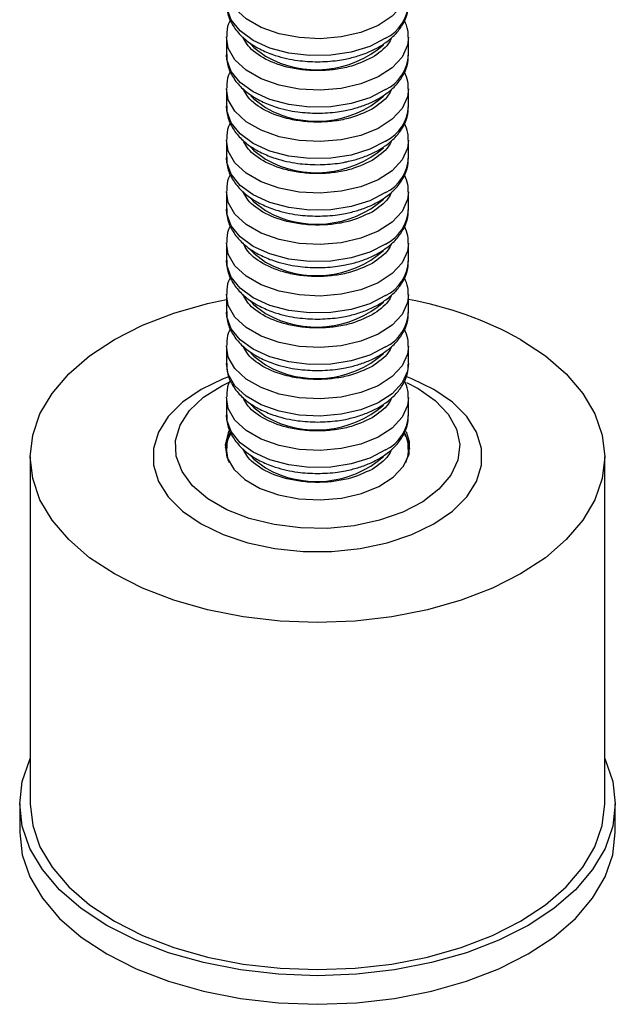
# Model space of a CAD drawing. Header units: millimetres. Extents: x 20 to 203, y 18 to 290.
# Tile 13 of 16: x 152 to 166, y 185 to 209. Entities that reach past the tile are written whole.
import ezdxf

# ---------------------------------------------------------------- set-up
doc = ezdxf.new("R2010")
doc.units = ezdxf.units.MM

msp = doc.modelspace()

# ---------------------------------------------------------------- linework, layer by layer
at = {"color": 7, "linetype": 'Continuous', "lineweight": 25}
for p, q in [((156.527, 208.107), (156.527, 207.698)), ((160.86, 207.698), (160.86, 208.107)), ((156.527, 206.882), (156.527, 206.474)), ((160.86, 206.474), (160.86, 206.882)), ((156.527, 205.657), (156.527, 205.249)), ((160.86, 205.249), (160.86, 205.657)), ((156.527, 204.432), (156.527, 204.024)), ((160.86, 204.024), (160.86, 204.432)), ((156.527, 203.207), (156.527, 202.799)), ((160.86, 202.799), (160.86, 203.207)), ((156.527, 201.983), (156.527, 201.574)), ((160.86, 201.574), (160.86, 201.983)), ((156.527, 200.758), (156.527, 200.349)), ((160.86, 200.349), (160.86, 200.758)), ((156.527, 199.533), (156.527, 199.125)), ((160.86, 199.125), (160.86, 199.533)), ((156.527, 198.308), (156.527, 198.156)), ((160.86, 198.156), (160.86, 198.308)), ((151.86, 198.131), (151.86, 189.871)), ((165.527, 189.871), (165.527, 198.131)), ((151.61, 189.871), (151.61, 189.19)), ((165.777, 189.19), (165.777, 189.871))]:
    msp.add_line(p, q, dxfattribs=at)
at = {"color": 8, "linetype": 'Continuous', "lineweight": 25, "flags": 128}
for points in [[(160.86, 209.339), (160.837, 209.15), (160.707, 208.87), (160.468, 208.614), (160.134, 208.397), (159.722, 208.23), (159.254, 208.123), (158.757, 208.081), (158.255, 208.106), (157.778, 208.198), (157.35, 208.35), (156.994, 208.556), (156.73, 208.803), (156.572, 209.078), (156.527, 209.347)], [(160.86, 208.114), (160.837, 207.925), (160.707, 207.645), (160.468, 207.389), (160.134, 207.172), (159.722, 207.006), (159.254, 206.898), (158.757, 206.856), (158.255, 206.882), (157.778, 206.973), (157.35, 207.125), (156.994, 207.331), (156.73, 207.578), (156.572, 207.854), (156.527, 208.122)], [(160.86, 206.889), (160.837, 206.701), (160.707, 206.42), (160.468, 206.164), (160.134, 205.947), (159.722, 205.781), (159.254, 205.674), (158.757, 205.632), (158.255, 205.657), (157.778, 205.748), (157.35, 205.901), (156.994, 206.106), (156.73, 206.353), (156.572, 206.629), (156.527, 206.897)], [(160.86, 205.664), (160.837, 205.476), (160.707, 205.195), (160.468, 204.94), (160.134, 204.723), (159.722, 204.556), (159.254, 204.449), (158.757, 204.407), (158.255, 204.432), (157.778, 204.523), (157.35, 204.676), (156.994, 204.881), (156.73, 205.128), (156.572, 205.404), (156.527, 205.673)], [(160.86, 204.44), (160.837, 204.251), (160.707, 203.97), (160.468, 203.715), (160.134, 203.498), (159.722, 203.331), (159.254, 203.224), (158.757, 203.182), (158.255, 203.207), (157.778, 203.299), (157.35, 203.451), (156.994, 203.656), (156.73, 203.904), (156.572, 204.179), (156.527, 204.448)], [(160.86, 203.215), (160.837, 203.026), (160.707, 202.746), (160.468, 202.49), (160.134, 202.273), (159.722, 202.106), (159.254, 201.999), (158.757, 201.957), (158.255, 201.982), (157.778, 202.074), (157.35, 202.226), (156.994, 202.432), (156.73, 202.679), (156.572, 202.954), (156.527, 203.223)], [(160.86, 201.99), (160.837, 201.801), (160.707, 201.521), (160.468, 201.265), (160.134, 201.048), (159.722, 200.882), (159.254, 200.774), (158.757, 200.732), (158.255, 200.758), (157.778, 200.849), (157.35, 201.001), (156.994, 201.207), (156.73, 201.454), (156.572, 201.73), (156.527, 201.998)], [(160.86, 200.765), (160.837, 200.576), (160.707, 200.296), (160.468, 200.04), (160.134, 199.823), (159.722, 199.657), (159.254, 199.55), (158.757, 199.507), (158.255, 199.533), (157.778, 199.624), (157.35, 199.777), (156.994, 199.982), (156.73, 200.229), (156.572, 200.505), (156.527, 200.773)], [(160.86, 200.349), (160.838, 200.169), (160.708, 199.889), (160.47, 199.633), (160.136, 199.416), (159.724, 199.249), (159.256, 199.142), (158.759, 199.099), (158.258, 199.124), (157.78, 199.215), (157.351, 199.368), (156.995, 199.573), (156.731, 199.82), (156.572, 200.095), (156.527, 200.349)], [(160.86, 199.54), (160.837, 199.352), (160.707, 199.071), (160.468, 198.816), (160.134, 198.599), (159.722, 198.432), (159.254, 198.325), (158.757, 198.283), (158.255, 198.308), (157.778, 198.399), (157.35, 198.552), (156.994, 198.757), (156.73, 199.004), (156.572, 199.28), (156.527, 199.549)], [(156.6, 197.986), (156.572, 198.055), (156.527, 198.324)], [(160.86, 198.316), (160.837, 198.127), (160.787, 197.986)]]:
    msp.add_lwpolyline(points, dxfattribs=at)
at = {"color": 7, "linetype": 'Continuous', "lineweight": 25, "flags": 128}
for points in [[(160.314, 208.093), (159.938, 207.899), (159.496, 207.761), (159.01, 207.686), (158.507, 207.677), (158.014, 207.735), (157.558, 207.858), (157.163, 208.038), (156.851, 208.265), (156.638, 208.529), (156.535, 208.813), (156.527, 208.923)], [(157.11, 207.949), (157.178, 207.874), (157.456, 207.664)], [(160.314, 206.868), (159.938, 206.674), (159.496, 206.536), (159.01, 206.461), (158.507, 206.452), (158.014, 206.511), (157.558, 206.633), (157.163, 206.813), (156.851, 207.041), (156.638, 207.304), (156.535, 207.588), (156.527, 207.698)], [(157.11, 206.724), (157.178, 206.649), (157.456, 206.44)], [(160.314, 205.643), (159.938, 205.45), (159.496, 205.312), (159.01, 205.236), (158.507, 205.227), (158.014, 205.286), (157.558, 205.408), (157.163, 205.588), (156.851, 205.816), (156.638, 206.079), (156.535, 206.363), (156.527, 206.474)], [(157.11, 205.499), (157.178, 205.424), (157.456, 205.215)], [(160.314, 204.418), (159.938, 204.225), (159.496, 204.087), (159.01, 204.011), (158.507, 204.003), (158.014, 204.061), (157.558, 204.183), (157.163, 204.363), (156.851, 204.591), (156.638, 204.854), (156.535, 205.138), (156.527, 205.249)], [(157.11, 204.275), (157.178, 204.199), (157.456, 203.99)], [(160.314, 203.193), (159.938, 203), (159.496, 202.862), (159.01, 202.787), (158.507, 202.778), (158.014, 202.836), (157.558, 202.959), (157.163, 203.139), (156.851, 203.366), (156.638, 203.629), (156.535, 203.914), (156.527, 204.024)], [(157.11, 203.05), (157.178, 202.974), (157.456, 202.765)], [(160.314, 201.969), (159.938, 201.775), (159.496, 201.637), (159.01, 201.562), (158.507, 201.553), (158.014, 201.611), (157.558, 201.734), (157.163, 201.914), (156.851, 202.141), (156.638, 202.404), (156.535, 202.689), (156.527, 202.799)], [(163.525, 200.921), (164.115, 200.533), (164.611, 200.104), (165.007, 199.641), (165.294, 199.152), (165.468, 198.646), (165.527, 198.131), (165.468, 197.616), (165.294, 197.11), (165.007, 196.622), (164.611, 196.159), (164.115, 195.73), (163.525, 195.342), (162.853, 195.002), (162.11, 194.715), (161.309, 194.487), (160.462, 194.321), (159.586, 194.22), (158.694, 194.186), (157.802, 194.22), (156.925, 194.321), (156.079, 194.487), (155.277, 194.715), (154.534, 195.002), (153.862, 195.342), (153.272, 195.73), (152.776, 196.159), (152.38, 196.622), (152.093, 197.11), (151.919, 197.616), (151.86, 198.131), (151.919, 198.646), (152.093, 199.152), (152.38, 199.641), (152.776, 200.104), (153.272, 200.533), (153.862, 200.921), (154.534, 201.261), (155.277, 201.547), (156.079, 201.776), (156.527, 201.872)], [(157.11, 201.825), (157.178, 201.75), (157.456, 201.54)], [(160.314, 200.744), (159.938, 200.55), (159.496, 200.412), (159.01, 200.337), (158.507, 200.328), (158.014, 200.387), (157.558, 200.509), (157.163, 200.689), (156.851, 200.917), (156.638, 201.18), (156.535, 201.464), (156.527, 201.574)], [(157.11, 200.6), (157.178, 200.525), (157.456, 200.316)], [(156.586, 200.037), (156.447, 199.983), (155.924, 199.73), (155.485, 199.428), (155.144, 199.087), (154.91, 198.716), (154.792, 198.328), (154.792, 197.934), (154.91, 197.546), (155.144, 197.176), (155.485, 196.834), (155.924, 196.532), (156.447, 196.279), (157.038, 196.082), (157.68, 195.947), (158.352, 195.879), (159.035, 195.879), (159.707, 195.947), (160.349, 196.082), (160.94, 196.279), (161.463, 196.532), (161.902, 196.834), (162.243, 197.176), (162.477, 197.546), (162.595, 197.934), (162.595, 198.328), (162.477, 198.716), (162.243, 199.087), (161.902, 199.428), (161.463, 199.73)], [(160.807, 199.901), (161.086, 199.757), (161.495, 199.471), (161.804, 199.145), (162, 198.791), (162.076, 198.423), (162.03, 198.052), (161.864, 197.694), (161.583, 197.36), (161.197, 197.062), (160.721, 196.813), (160.172, 196.619), (159.569, 196.49), (158.935, 196.428), (158.292, 196.437), (157.663, 196.516), (157.072, 196.662), (156.539, 196.87), (156.085, 197.133), (155.724, 197.44), (155.471, 197.781), (155.334, 198.144), (155.319, 198.515), (155.426, 198.882), (155.65, 199.23), (155.985, 199.547), (156.418, 199.821), (156.607, 199.913)], [(161.463, 199.73), (160.94, 199.983), (160.821, 200.03)], [(157.11, 199.375), (157.178, 199.3), (157.456, 199.091)], [(160.314, 198.294), (159.938, 198.101), (159.496, 197.963), (159.01, 197.887), (158.507, 197.879), (158.014, 197.937), (157.558, 198.059), (157.163, 198.239), (156.851, 198.467), (156.638, 198.73), (156.535, 199.014), (156.527, 199.125)], [(156.594, 198.755), (156.569, 198.705), (156.495, 198.413), (156.539, 198.119), (156.7, 197.839), (156.968, 197.588), (157.329, 197.38), (157.764, 197.225), (158.249, 197.132), (158.758, 197.107), (159.263, 197.149), (159.738, 197.258), (160.156, 197.427), (160.496, 197.648), (160.738, 197.907), (160.87, 198.192), (160.885, 198.487), (160.809, 198.725)], [(156.634, 198.687), (156.569, 198.569), (156.5, 198.339)], [(157.11, 198.151), (157.178, 198.075), (157.456, 197.866)], [(165.527, 190.947), (165.536, 190.929), (165.716, 190.404), (165.777, 189.871), (165.716, 189.337), (165.536, 188.812), (165.238, 188.306), (164.828, 187.826), (164.313, 187.381), (163.702, 186.979), (163.006, 186.626), (162.235, 186.329), (161.404, 186.093), (160.527, 185.921), (159.618, 185.816), (158.694, 185.781), (157.769, 185.816), (156.86, 185.921), (155.983, 186.093), (155.152, 186.329), (154.382, 186.626), (153.685, 186.979), (153.074, 187.381), (152.559, 187.826), (152.149, 188.306), (151.852, 188.812), (151.671, 189.337), (151.61, 189.871), (151.671, 190.404), (151.852, 190.929), (151.86, 190.947)], [(151.86, 189.871), (151.919, 189.356), (152.093, 188.85), (152.38, 188.361), (152.776, 187.898), (153.272, 187.469), (153.862, 187.081), (154.534, 186.741), (155.277, 186.454), (156.079, 186.226), (156.925, 186.06), (157.802, 185.959), (158.694, 185.926), (159.586, 185.959), (160.462, 186.06), (161.309, 186.226), (162.11, 186.454), (162.853, 186.741), (163.525, 187.081), (164.115, 187.469), (164.611, 187.898), (165.007, 188.361), (165.294, 188.85), (165.468, 189.356), (165.527, 189.871)], [(151.61, 189.19), (151.671, 188.656), (151.852, 188.132), (152.149, 187.625), (152.559, 187.146), (153.074, 186.701), (153.685, 186.299), (154.382, 185.946), (155.152, 185.649), (155.983, 185.412), (156.86, 185.24), (157.769, 185.136), (158.694, 185.101), (159.618, 185.136), (160.527, 185.24), (161.404, 185.412), (162.235, 185.649), (163.006, 185.946), (163.702, 186.299), (164.313, 186.701), (164.828, 187.146), (165.238, 187.625), (165.536, 188.132), (165.716, 188.656), (165.777, 189.19)]]:
    msp.add_lwpolyline(points, dxfattribs=at)
at = {"color": 7, "linetype": 'Continuous', "lineweight": 25}
for centre, radius, start, end in [((159.863, 208.984), 0.999, 296.8101, 356.4871), ((158.67, 209.783), 2.441, 240.1955, 310.8721), ((159.863, 207.76), 0.999, 296.8101, 356.4871), ((158.67, 208.558), 2.441, 240.1955, 310.8721), ((159.863, 206.535), 0.999, 296.8101, 356.4871), ((158.67, 207.333), 2.441, 240.1955, 310.8721), ((159.863, 205.31), 0.999, 296.8101, 356.4871), ((158.67, 206.108), 2.441, 240.1955, 310.8721), ((159.863, 204.085), 0.999, 296.8101, 356.4871), ((158.67, 204.884), 2.441, 240.1955, 310.8721), ((159.863, 202.86), 0.999, 296.8101, 356.4871), ((158.67, 203.659), 2.441, 240.1955, 310.8721), ((159.296, 193.285), 8.729, 61.0166, 79.6761), ((159.863, 201.636), 0.999, 296.8101, 356.4871), ((158.67, 202.434), 2.441, 240.1955, 310.8721), ((158.67, 201.209), 2.441, 240.1955, 310.8721), ((159.863, 199.186), 0.999, 296.8101, 356.4871), ((160.064, 198.222), 0.831, 5.9749, 31.8362), ((158.67, 199.984), 2.441, 240.1955, 310.8721)]:
    msp.add_arc(centre, radius, start, end, dxfattribs=at)
for points, knots in [([(156.538, 208.935), (156.537, 208.871), (156.533, 208.706), (156.636, 208.45), (156.819, 208.193), (157.065, 207.981), (157.356, 207.809), (157.657, 207.688), (157.952, 207.609), (158.286, 207.547), (158.536, 207.537), (158.694, 207.531)], [0, 0, 0, 0, 0.07855, 0.202396, 0.328355, 0.451623, 0.565934, 0.684801, 0.773905, 0.857109, 1, 1, 1, 1]), ([(158.694, 207.531), (158.854, 207.537), (159.079, 207.546), (159.398, 207.601), (159.657, 207.666), (159.941, 207.77), (160.206, 207.907), (160.444, 208.079), (160.643, 208.285), (160.785, 208.527), (160.86, 208.743), (160.851, 208.874), (160.849, 208.911)], [0, 0, 0, 0, 0.146417, 0.205662, 0.302793, 0.401697, 0.506282, 0.61414, 0.724658, 0.837568, 0.954193, 1, 1, 1, 1]), ([(156.623, 208.521), (156.619, 208.515), (156.565, 208.426), (156.528, 208.289), (156.536, 208.161), (156.538, 208.127)], [0, 0, 0, 0, 0.054971, 0.74883, 1, 1, 1, 1]), ([(160.848, 208.115), (160.85, 208.173), (160.855, 208.309), (160.797, 208.436), (160.764, 208.509)], [0, 0, 0, 0, 0.4226069, 1, 1, 1, 1]), ([(156.538, 207.71), (156.537, 207.646), (156.533, 207.481), (156.636, 207.225), (156.819, 206.968), (157.065, 206.756), (157.356, 206.585), (157.657, 206.464), (157.952, 206.384), (158.286, 206.322), (158.536, 206.313), (158.694, 206.307)], [0, 0, 0, 0, 0.07855, 0.202396, 0.328355, 0.451623, 0.565934, 0.684801, 0.773905, 0.857109, 1, 1, 1, 1]), ([(158.694, 206.307), (158.854, 206.313), (159.079, 206.321), (159.398, 206.376), (159.657, 206.441), (159.941, 206.546), (160.206, 206.682), (160.444, 206.854), (160.643, 207.06), (160.785, 207.302), (160.86, 207.519), (160.851, 207.649), (160.849, 207.686)], [0, 0, 0, 0, 0.146417, 0.205662, 0.302793, 0.401697, 0.506282, 0.61414, 0.724658, 0.837568, 0.954193, 1, 1, 1, 1]), ([(156.623, 207.296), (156.619, 207.29), (156.565, 207.201), (156.528, 207.064), (156.536, 206.936), (156.538, 206.903)], [0, 0, 0, 0, 0.054971, 0.74883, 1, 1, 1, 1]), ([(160.848, 206.89), (160.85, 206.948), (160.855, 207.084), (160.797, 207.211), (160.764, 207.284)], [0, 0, 0, 0, 0.422607, 1, 1, 1, 1]), ([(156.538, 206.485), (156.537, 206.421), (156.533, 206.256), (156.636, 206), (156.819, 205.743), (157.065, 205.531), (157.356, 205.36), (157.657, 205.239), (157.952, 205.159), (158.286, 205.097), (158.536, 205.088), (158.694, 205.082)], [0, 0, 0, 0, 0.07855, 0.202396, 0.328355, 0.451623, 0.565934, 0.684801, 0.773905, 0.857109, 1, 1, 1, 1]), ([(158.694, 205.082), (158.854, 205.088), (159.079, 205.096), (159.398, 205.152), (159.657, 205.216), (159.941, 205.321), (160.206, 205.457), (160.444, 205.629), (160.643, 205.835), (160.785, 206.077), (160.86, 206.294), (160.851, 206.425), (160.849, 206.461)], [0, 0, 0, 0, 0.146417, 0.205662, 0.302793, 0.401697, 0.506282, 0.61414, 0.724658, 0.837568, 0.954193, 1, 1, 1, 1]), ([(156.623, 206.071), (156.619, 206.065), (156.565, 205.976), (156.528, 205.839), (156.536, 205.712), (156.538, 205.678)], [0, 0, 0, 0, 0.054971, 0.74883, 1, 1, 1, 1]), ([(160.848, 205.665), (160.85, 205.723), (160.855, 205.859), (160.797, 205.986), (160.764, 206.059)], [0, 0, 0, 0, 0.422607, 1, 1, 1, 1]), ([(156.538, 205.26), (156.537, 205.196), (156.533, 205.031), (156.636, 204.775), (156.819, 204.518), (157.065, 204.306), (157.356, 204.135), (157.657, 204.014), (157.952, 203.934), (158.286, 203.872), (158.536, 203.863), (158.694, 203.857)], [0, 0, 0, 0, 0.07855, 0.202396, 0.328355, 0.451623, 0.565934, 0.684801, 0.773905, 0.857109, 1, 1, 1, 1]), ([(158.694, 203.857), (158.854, 203.863), (159.079, 203.871), (159.398, 203.927), (159.657, 203.991), (159.941, 204.096), (160.206, 204.233), (160.444, 204.404), (160.643, 204.61), (160.785, 204.852), (160.86, 205.069), (160.851, 205.2), (160.849, 205.237)], [0, 0, 0, 0, 0.146417, 0.205662, 0.302793, 0.401697, 0.506282, 0.61414, 0.724658, 0.837568, 0.954193, 1, 1, 1, 1]), ([(156.623, 204.847), (156.619, 204.84), (156.565, 204.751), (156.528, 204.614), (156.536, 204.487), (156.538, 204.453)], [0, 0, 0, 0, 0.054971, 0.74883, 1, 1, 1, 1]), ([(160.848, 204.44), (160.85, 204.498), (160.855, 204.635), (160.797, 204.761), (160.764, 204.834)], [0, 0, 0, 0, 0.422607, 1, 1, 1, 1]), ([(156.538, 204.036), (156.537, 203.971), (156.533, 203.806), (156.636, 203.55), (156.819, 203.294), (157.065, 203.081), (157.356, 202.91), (157.657, 202.789), (157.952, 202.709), (158.286, 202.648), (158.536, 202.638), (158.694, 202.632)], [0, 0, 0, 0, 0.07855, 0.202396, 0.328355, 0.451623, 0.565934, 0.684801, 0.773905, 0.857109, 1, 1, 1, 1]), ([(158.694, 202.632), (158.854, 202.638), (159.079, 202.647), (159.398, 202.702), (159.657, 202.767), (159.941, 202.871), (160.206, 203.008), (160.444, 203.179), (160.643, 203.386), (160.785, 203.628), (160.86, 203.844), (160.851, 203.975), (160.849, 204.012)], [0, 0, 0, 0, 0.146417, 0.205662, 0.302793, 0.401697, 0.506282, 0.61414, 0.724658, 0.837568, 0.954193, 1, 1, 1, 1]), ([(156.623, 203.622), (156.619, 203.615), (156.565, 203.526), (156.528, 203.389), (156.536, 203.262), (156.538, 203.228)], [0, 0, 0, 0, 0.054971, 0.74883, 1, 1, 1, 1]), ([(160.848, 203.216), (160.85, 203.273), (160.855, 203.41), (160.797, 203.536), (160.764, 203.609)], [0, 0, 0, 0, 0.422607, 1, 1, 1, 1]), ([(156.538, 202.811), (156.537, 202.747), (156.533, 202.582), (156.636, 202.326), (156.819, 202.069), (157.065, 201.857), (157.356, 201.685), (157.657, 201.564), (157.952, 201.485), (158.286, 201.423), (158.536, 201.413), (158.694, 201.407)], [0, 0, 0, 0, 0.07855, 0.202396, 0.328355, 0.451623, 0.565934, 0.684801, 0.773905, 0.857109, 1, 1, 1, 1]), ([(158.694, 201.407), (158.854, 201.413), (159.079, 201.422), (159.398, 201.477), (159.657, 201.542), (159.941, 201.646), (160.206, 201.783), (160.444, 201.955), (160.643, 202.161), (160.785, 202.403), (160.86, 202.619), (160.851, 202.75), (160.849, 202.787)], [0, 0, 0, 0, 0.146417, 0.205662, 0.302793, 0.401697, 0.506282, 0.61414, 0.724658, 0.837568, 0.954193, 1, 1, 1, 1]), ([(156.623, 202.397), (156.619, 202.39), (156.565, 202.302), (156.528, 202.165), (156.536, 202.037), (156.538, 202.003)], [0, 0, 0, 0, 0.054971, 0.74883, 1, 1, 1, 1]), ([(160.848, 201.991), (160.85, 202.049), (160.855, 202.185), (160.797, 202.312), (160.764, 202.385)], [0, 0, 0, 0, 0.422607, 1, 1, 1, 1]), ([(156.538, 201.586), (156.537, 201.522), (156.533, 201.357), (156.636, 201.101), (156.819, 200.844), (157.065, 200.632), (157.356, 200.461), (157.657, 200.34), (157.952, 200.26), (158.286, 200.198), (158.536, 200.189), (158.694, 200.183)], [0, 0, 0, 0, 0.07855, 0.202396, 0.328355, 0.451623, 0.565934, 0.684801, 0.773905, 0.857109, 1, 1, 1, 1]), ([(158.694, 200.183), (158.854, 200.189), (159.079, 200.197), (159.398, 200.252), (159.657, 200.317), (159.941, 200.422), (160.206, 200.558), (160.444, 200.73), (160.643, 200.936), (160.785, 201.178), (160.86, 201.395), (160.851, 201.525), (160.849, 201.562)], [0, 0, 0, 0, 0.146417, 0.205662, 0.302793, 0.401697, 0.506282, 0.61414, 0.724658, 0.837568, 0.954193, 1, 1, 1, 1]), ([(156.623, 201.172), (156.619, 201.166), (156.565, 201.077), (156.528, 200.94), (156.536, 200.812), (156.538, 200.778)], [0, 0, 0, 0, 0.054971, 0.74883, 1, 1, 1, 1]), ([(160.848, 200.766), (160.85, 200.824), (160.855, 200.96), (160.797, 201.087), (160.764, 201.16)], [0, 0, 0, 0, 0.422607, 1, 1, 1, 1]), ([(156.538, 200.362), (156.537, 200.297), (156.533, 200.132), (156.636, 199.876), (156.819, 199.619), (157.065, 199.407), (157.356, 199.236), (157.657, 199.115), (157.952, 199.035), (158.286, 198.973), (158.536, 198.964), (158.694, 198.958)], [0, 0, 0, 0, 0.0787217, 0.2025451, 0.3284809, 0.451725, 0.5660148, 0.6848603, 0.7739473, 0.8571355, 1, 1, 1, 1]), ([(158.694, 198.958), (158.854, 198.964), (159.079, 198.972), (159.398, 199.027), (159.657, 199.092), (159.941, 199.197), (160.206, 199.333), (160.444, 199.505), (160.643, 199.711), (160.785, 199.953), (160.86, 200.17), (160.851, 200.301), (160.849, 200.338)], [0, 0, 0, 0, 0.14639, 0.205623, 0.302736, 0.401621, 0.506186, 0.614024, 0.724521, 0.83741, 0.954013, 1, 1, 1, 1]), ([(156.623, 199.947), (156.619, 199.941), (156.565, 199.852), (156.528, 199.715), (156.536, 199.588), (156.538, 199.554)], [0, 0, 0, 0, 0.054971, 0.74883, 1, 1, 1, 1]), ([(160.848, 199.541), (160.85, 199.599), (160.855, 199.735), (160.797, 199.862), (160.764, 199.935)], [0, 0, 0, 0, 0.4226069, 1, 1, 1, 1]), ([(156.538, 199.136), (156.537, 199.072), (156.533, 198.907), (156.636, 198.651), (156.819, 198.394), (157.065, 198.182), (157.356, 198.011), (157.657, 197.89), (157.952, 197.81), (158.286, 197.748), (158.536, 197.739), (158.694, 197.733)], [0, 0, 0, 0, 0.07855, 0.202396, 0.328355, 0.451623, 0.565934, 0.684801, 0.773905, 0.857109, 1, 1, 1, 1]), ([(158.694, 197.733), (158.854, 197.739), (159.079, 197.747), (159.398, 197.803), (159.657, 197.867), (159.941, 197.972), (160.206, 198.109), (160.444, 198.28), (160.643, 198.486), (160.785, 198.728), (160.86, 198.945), (160.851, 199.076), (160.849, 199.113)], [0, 0, 0, 0, 0.146417, 0.205662, 0.302793, 0.401697, 0.506282, 0.61414, 0.724658, 0.837568, 0.954193, 1, 1, 1, 1]), ([(156.623, 198.723), (156.619, 198.716), (156.565, 198.627), (156.528, 198.49), (156.536, 198.363), (156.538, 198.329)], [0, 0, 0, 0, 0.054971, 0.74883, 1, 1, 1, 1]), ([(160.848, 198.316), (160.85, 198.374), (160.855, 198.511), (160.797, 198.637), (160.764, 198.71)], [0, 0, 0, 0, 0.422607, 1, 1, 1, 1])]:
    msp.add_open_spline(points, degree=3, knots=knots, dxfattribs=at)
at = {"color": 8, "linetype": 'Continuous', "lineweight": 25}
for points, knots in [([(159.99, 207.63), (159.81, 207.546), (159.532, 207.417), (159.069, 207.336), (158.694, 207.313), (158.318, 207.335), (157.859, 207.419), (157.369, 207.613), (157.037, 207.883), (156.949, 208.065), (156.923, 208.119)], [0, 0, 0, 0, 0.178538, 0.274649, 0.372799, 0.470949, 0.567059, 0.745597, 0.924136, 1, 1, 1, 1]), ([(160.457, 208.105), (160.433, 208.055), (160.348, 207.877), (160.14, 207.734), (159.99, 207.63)], [0, 0, 0, 0, 0.2792, 1, 1, 1, 1]), ([(159.99, 206.406), (159.81, 206.321), (159.532, 206.192), (159.069, 206.111), (158.694, 206.088), (158.318, 206.111), (157.859, 206.194), (157.369, 206.388), (157.037, 206.658), (156.949, 206.84), (156.923, 206.894)], [0, 0, 0, 0, 0.178538, 0.274649, 0.372799, 0.470949, 0.567059, 0.745597, 0.924136, 1, 1, 1, 1]), ([(160.457, 206.88), (160.433, 206.83), (160.348, 206.652), (160.14, 206.509), (159.99, 206.406)], [0, 0, 0, 0, 0.2792, 1, 1, 1, 1]), ([(159.99, 205.181), (159.81, 205.097), (159.532, 204.967), (159.069, 204.886), (158.694, 204.863), (158.318, 204.886), (157.859, 204.97), (157.369, 205.163), (157.037, 205.433), (156.949, 205.615), (156.923, 205.669)], [0, 0, 0, 0, 0.178538, 0.274649, 0.372799, 0.470949, 0.567059, 0.745597, 0.924136, 1, 1, 1, 1]), ([(160.457, 205.655), (160.433, 205.606), (160.348, 205.427), (160.14, 205.284), (159.99, 205.181)], [0, 0, 0, 0, 0.2792, 1, 1, 1, 1]), ([(159.99, 203.956), (159.81, 203.872), (159.532, 203.742), (159.069, 203.661), (158.694, 203.638), (158.318, 203.661), (157.859, 203.745), (157.369, 203.938), (157.037, 204.209), (156.949, 204.39), (156.923, 204.445)], [0, 0, 0, 0, 0.178538, 0.274649, 0.372799, 0.470949, 0.567059, 0.745597, 0.924136, 1, 1, 1, 1]), ([(160.457, 204.43), (160.433, 204.381), (160.348, 204.203), (160.14, 204.059), (159.99, 203.956)], [0, 0, 0, 0, 0.2792, 1, 1, 1, 1]), ([(159.99, 202.731), (159.81, 202.647), (159.532, 202.518), (159.069, 202.437), (158.694, 202.413), (158.318, 202.436), (157.859, 202.52), (157.369, 202.714), (157.037, 202.984), (156.949, 203.166), (156.923, 203.22)], [0, 0, 0, 0, 0.178538, 0.274649, 0.372799, 0.470949, 0.567059, 0.745597, 0.924136, 1, 1, 1, 1]), ([(160.457, 203.206), (160.433, 203.156), (160.348, 202.978), (160.14, 202.834), (159.99, 202.731)], [0, 0, 0, 0, 0.2792, 1, 1, 1, 1]), ([(159.99, 201.506), (159.81, 201.422), (159.532, 201.293), (159.069, 201.212), (158.694, 201.189), (158.318, 201.211), (157.859, 201.295), (157.369, 201.489), (157.037, 201.759), (156.949, 201.941), (156.923, 201.995)], [0, 0, 0, 0, 0.178538, 0.274649, 0.372799, 0.470949, 0.567059, 0.745597, 0.924136, 1, 1, 1, 1]), ([(160.457, 201.981), (160.433, 201.931), (160.348, 201.753), (160.14, 201.61), (159.99, 201.506)], [0, 0, 0, 0, 0.2792, 1, 1, 1, 1]), ([(159.99, 200.282), (159.81, 200.197), (159.532, 200.068), (159.069, 199.987), (158.694, 199.964), (158.318, 199.987), (157.859, 200.07), (157.369, 200.264), (157.037, 200.534), (156.949, 200.716), (156.923, 200.77)], [0, 0, 0, 0, 0.178538, 0.274649, 0.372799, 0.470949, 0.567059, 0.745597, 0.924136, 1, 1, 1, 1]), ([(160.457, 200.756), (160.433, 200.706), (160.348, 200.528), (160.14, 200.385), (159.99, 200.282)], [0, 0, 0, 0, 0.2792, 1, 1, 1, 1]), ([(159.99, 199.057), (159.81, 198.973), (159.532, 198.843), (159.069, 198.762), (158.694, 198.739), (158.318, 198.762), (157.859, 198.846), (157.369, 199.039), (157.037, 199.309), (156.949, 199.491), (156.923, 199.545)], [0, 0, 0, 0, 0.178538, 0.274649, 0.372799, 0.470949, 0.567059, 0.745597, 0.924136, 1, 1, 1, 1]), ([(160.457, 199.531), (160.433, 199.481), (160.348, 199.303), (160.14, 199.16), (159.99, 199.057)], [0, 0, 0, 0, 0.2792, 1, 1, 1, 1]), ([(159.99, 197.832), (159.81, 197.748), (159.532, 197.618), (159.069, 197.537), (158.694, 197.514), (158.318, 197.537), (157.859, 197.621), (157.369, 197.814), (157.037, 198.084), (156.949, 198.266), (156.923, 198.321)], [0, 0, 0, 0, 0.178538, 0.274649, 0.372799, 0.470949, 0.567059, 0.745597, 0.924136, 1, 1, 1, 1]), ([(160.457, 198.306), (160.433, 198.257), (160.348, 198.079), (160.14, 197.935), (159.99, 197.832)], [0, 0, 0, 0, 0.2792, 1, 1, 1, 1])]:
    msp.add_open_spline(points, degree=3, knots=knots, dxfattribs=at)

doc.saveas('drawing.dxf')
